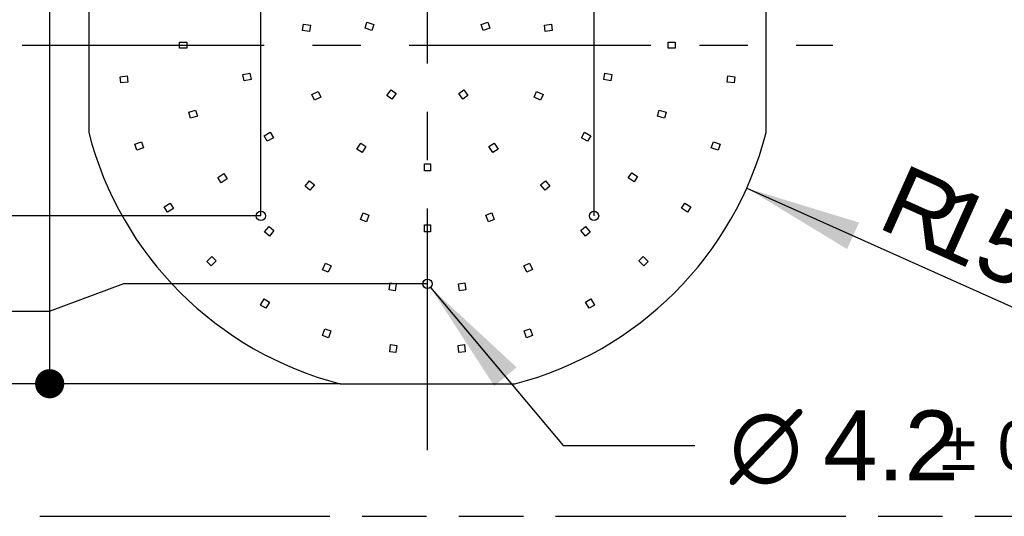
# Model space of a CAD drawing. Header units: millimetres. Extents: x 0 to 210, y 0 to 297.
# Tile 4 of 30: x 65 to 95, y 133 to 148. Entities that reach past the tile are written whole.
import ezdxf
from ezdxf.enums import TextEntityAlignment as Align

# ---------------------------------------------------------------- set-up
doc = ezdxf.new("R2010")
doc.units = ezdxf.units.MM
doc.header["$LTSCALE"] = 19.36
doc.linetypes.add('CENTER', pattern=[0.6, 0.375, -0.075, 0.075, -0.075])
doc.linetypes.add('PHANTOM', pattern=[0.8, 0.45, -0.05, 0.1, -0.05, 0.1, -0.05])
doc.layers.get('0').update_dxf_attribs({"linetype": 'CONTINUOUS'})
for name, color, linetype in [('DEFAULT_3', 7, 'PHANTOM'), ('Z_DIM_2D', 7, 'CONTINUOUS'), ('Z_START_DATUMS', 7, 'CONTINUOUS')]:
    doc.layers.add(name, color=color, linetype=linetype)
doc.styles.add('TEXTSTYLE_3', font='helveticaneueltw1g-ltcn.otf')
doc.styles.add('TEXTSTYLE_4', font='gdt', dxfattribs={"width": 0.7})
doc.dimstyles.new('DIMSTYLE_1', dxfattribs={"dimtxt": 2.1, "dimasz": 3.5, "dimexe": 1.5, "dimexo": 0, "dimgap": 0.525, "dimtad": 0, "dimtih": 1, "dimtoh": 1, "dimlfac": 15.000001, "dimdsep": 46, "dimtxsty": 'TEXTSTYLE_3', "dimblk": '_FILLED', "dimblk1": '_FILLED', "dimblk2": '_FILLED', "dimcen": 0.09, "dimclrt": 5, "dimazin": 2, "dimtol": 1, "dimtp": 0.3, "dimtm": 0.3, "dimtfac": 1, "dimtofl": 0, "dimtmove": 0, "dimatfit": 3, "dimldrblk": '_FILLED', "dimfxl": 0, "dimtolj": 1, "dimarcsym": 0})
doc.dimstyles.new('DIMSTYLE_2', dxfattribs={"dimtxt": 2.1, "dimasz": 3.5, "dimexe": 1.5, "dimexo": 0, "dimgap": 0.525, "dimtad": 0, "dimtih": 1, "dimtoh": 1, "dimlfac": 15.000001, "dimdsep": 46, "dimtxsty": 'TEXTSTYLE_3', "dimblk": '_FILLED', "dimblk1": '_FILLED', "dimblk2": '_FILLED', "dimcen": 0.09, "dimclrt": 5, "dimazin": 2, "dimtp": 0.1, "dimtm": 0.1, "dimtfac": 1, "dimtofl": 0, "dimtmove": 0, "dimatfit": 3, "dimldrblk": '_FILLED', "dimfxl": 0, "dimtolj": 1, "dimarcsym": 0})
doc.dimstyles.new('DIMSTYLE_3', dxfattribs={"dimtxt": 2.1, "dimasz": 3.5, "dimexe": 1.5, "dimexo": 0, "dimgap": 0.525, "dimtad": 0, "dimtih": 1, "dimtoh": 1, "dimlfac": 15.000001, "dimdsep": 46, "dimtxsty": 'TEXTSTYLE_3', "dimblk": '_FILLED', "dimblk1": '_FILLED', "dimblk2": '_FILLED', "dimcen": 0.09, "dimclrt": 5, "dimazin": 2, "dimtol": 1, "dimtp": 0.4, "dimtm": 0.4, "dimtfac": 1, "dimtofl": 0, "dimtmove": 0, "dimatfit": 3, "dimldrblk": '_FILLED', "dimfxl": 0, "dimtolj": 1, "dimarcsym": 0})
doc.dimstyles.new('DIMSTYLE_4', dxfattribs={"dimtxt": 2.1, "dimasz": 3.5, "dimexe": 1.5, "dimexo": 0, "dimtad": 1, "dimlfac": 15, "dimdsep": 46, "dimtxsty": 'TEXTSTYLE_3', "dimblk": '_FILLED', "dimblk1": '_FILLED', "dimblk2": '_FILLED', "dimcen": 0.09, "dimclrt": 5, "dimazin": 2, "dimtol": 1, "dimtp": 1, "dimtm": 1, "dimtfac": 1, "dimtofl": 0, "dimtmove": 0, "dimatfit": 3, "dimldrblk": '_FILLED', "dimfxl": 0, "dimtolj": 1, "dimarcsym": 0})
doc.dimstyles.new('DIMSTYLE_7', dxfattribs={"dimtxt": 2.1, "dimasz": 3.5, "dimexe": 1.5, "dimexo": 0, "dimtad": 1, "dimlfac": 15, "dimdsep": 46, "dimtxsty": 'TEXTSTYLE_3', "dimblk": '_FILLED', "dimblk1": '_FILLED', "dimblk2": '_FILLED', "dimcen": 0.09, "dimclrt": 5, "dimazin": 2, "dimtol": 1, "dimtp": 0.1, "dimtm": 0.1, "dimtfac": 1, "dimtofl": 0, "dimtmove": 0, "dimatfit": 1, "dimldrblk": '_FILLED', "dimfxl": 0, "dimtolj": 1, "dimarcsym": 0})

# ---------------------------------------------------------------- blocks, each defined once
blk = doc.blocks.new('*D3')
at = {"layer": 'Z_DIM_2D', "color": 2, "linetype": 'Continuous', "transparency": 16777216}
for p, q in [((68.134, 139.662), (65.902, 138.836)), ((77.257, 139.662), (68.134, 139.662)), ((65.902, 138.836), (64.417, 138.836))]:
    blk.add_line(p, q, dxfattribs=at)
at = {"layer": 'Z_DIM_2D', "color": 5, "linetype": 'Continuous', "transparency": 16777216}
for s, height, style, p in [('45', 2.1, 'TEXTSTYLE_3', (59.183, 137.786)), ('`', 1.47, 'TEXTSTYLE_4', (60.898, 138.101)), ('0.3', 1.47, 'TEXTSTYLE_3', (63.367, 138.101))]:
    blk.add_text(s, height=height, dxfattribs=dict(at, style=style)).set_placement(p, align=Align.RIGHT)
blk = doc.blocks.new('_FILLED')
at = {"color": 0, "linetype": 'ByBlock'}
blk.add_solid([(0, 0), (-1, 0.125), (-1, -0.125)], dxfattribs=at)
blk = doc.blocks.new('_NONE')
blk = doc.blocks.new('*D4')
at = {"layer": 'Z_DIM_2D', "color": 2, "linetype": 'Continuous', "transparency": 16777216}
blk.add_line((74.632, 136.662), (64.417, 136.662), dxfattribs=at)
at = {"layer": 'Z_DIM_2D', "color": 5, "linetype": 'Continuous', "transparency": 16777216, "style": 'TEXTSTYLE_3'}
blk.add_text('0', height=2.1, dxfattribs=at).set_placement((63.367, 135.612), align=Align.RIGHT)
blk = doc.blocks.new('*D5')
at = {"layer": 'Z_DIM_2D', "color": 2, "linetype": 'Continuous', "transparency": 16777216}
blk.add_line((72.257, 141.702), (64.417, 141.702), dxfattribs=at)
at = {"layer": 'Z_DIM_2D', "color": 5, "linetype": 'Continuous', "transparency": 16777216}
for s, height, style, p in [('75.6', 2.1, 'TEXTSTYLE_3', (59.183, 140.652)), ('`', 1.47, 'TEXTSTYLE_4', (60.898, 140.967)), ('0.3', 1.47, 'TEXTSTYLE_3', (63.367, 140.967))]:
    blk.add_text(s, height=height, dxfattribs=dict(at, style=style)).set_placement(p, align=Align.RIGHT)
blk = doc.blocks.new('*D6')
at = {"layer": 'Z_DIM_2D', "color": 2, "linetype": 'Continuous', "transparency": 16777216}
blk.add_line((71.05, 150.412), (64.417, 150.412), dxfattribs=at)
at = {"layer": 'Z_DIM_2D', "color": 5, "linetype": 'Continuous', "transparency": 16777216}
for s, height, style, p in [('206.25', 2.1, 'TEXTSTYLE_3', (59.183, 149.362)), ('`', 1.47, 'TEXTSTYLE_4', (60.898, 149.677)), ('0.3', 1.47, 'TEXTSTYLE_3', (63.367, 149.677))]:
    blk.add_text(s, height=height, dxfattribs=dict(at, style=style)).set_placement(p, align=Align.RIGHT)
blk = doc.blocks.new('*D7')
at = {"layer": 'Z_DIM_2D', "color": 2, "linetype": 'Continuous', "transparency": 16777216}
blk.add_line((77.257, 154.035), (64.417, 154.035), dxfattribs=at)
at = {"layer": 'Z_DIM_2D', "color": 5, "linetype": 'Continuous', "transparency": 16777216}
for s, height, style, p in [('260.6', 2.1, 'TEXTSTYLE_3', (59.183, 152.985)), ('`', 1.47, 'TEXTSTYLE_4', (60.898, 153.3)), ('0.3', 1.47, 'TEXTSTYLE_3', (63.367, 153.3))]:
    blk.add_text(s, height=height, dxfattribs=dict(at, style=style)).set_placement(p, align=Align.RIGHT)
blk = doc.blocks.new('*D8')
at = {"layer": 'Z_DIM_2D', "color": 2, "linetype": 'Continuous', "transparency": 16777216}
blk.add_line((74.632, 156.995), (64.417, 156.995), dxfattribs=at)
at = {"layer": 'Z_DIM_2D', "color": 5, "linetype": 'Continuous', "transparency": 16777216}
for s, height, style, p in [('305', 2.1, 'TEXTSTYLE_3', (59.183, 155.945)), ('`', 1.47, 'TEXTSTYLE_4', (60.898, 156.26)), ('0.4', 1.47, 'TEXTSTYLE_3', (63.367, 156.26))]:
    blk.add_text(s, height=height, dxfattribs=dict(at, style=style)).set_placement(p, align=Align.RIGHT)
blk = doc.blocks.new('*D11')
at = {"layer": 'Z_DIM_2D', "color": 2, "linetype": 'Continuous', "transparency": 16777216}
blk.add_line((72.257, 141.702), (72.257, 159.79), dxfattribs=at)
at = {"layer": 'Z_DIM_2D', "color": 5, "linetype": 'Continuous', "transparency": 16777216}
for s, height, style, p in [('0.3', 1.47, 'TEXTSTYLE_3', (72.992, 167.491)), ('`', 1.47, 'TEXTSTYLE_4', (72.992, 165.776)), ('77.5', 2.1, 'TEXTSTYLE_3', (73.307, 160.84))]:
    blk.add_text(s, height=height, rotation=90, dxfattribs=dict(at, style=style)).set_placement(p)
blk = doc.blocks.new('*D13')
at = {"layer": 'Z_DIM_2D', "color": 2, "linetype": 'Continuous', "transparency": 16777216}
blk.add_line((82.257, 141.702), (82.257, 159.79), dxfattribs=at)
at = {"layer": 'Z_DIM_2D', "color": 5, "linetype": 'Continuous', "transparency": 16777216}
for s, height, style, p in [('0.3', 1.47, 'TEXTSTYLE_3', (82.992, 168.902)), ('`', 1.47, 'TEXTSTYLE_4', (82.992, 167.187)), ('227.5', 2.1, 'TEXTSTYLE_3', (83.307, 160.84))]:
    blk.add_text(s, height=height, rotation=90, dxfattribs=dict(at, style=style)).set_placement(p)
blk = doc.blocks.new('*D34')
at = {"layer": 'Z_DIM_2D', "color": 2, "linetype": 'Continuous', "transparency": 16777216}
blk.add_line((86.839, 142.535), (100.092, 136.598), dxfattribs=at)
at = {"layer": 'Z_DIM_2D', "color": 2, "linetype": 'Continuous', "transparency": 16777216, "xscale": 3.5, "yscale": 3.5, "zscale": 3.5, "rotation": 155.8660986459}
blk.add_blockref('_FILLED', (86.839, 142.535), dxfattribs=at)
at = {"layer": 'Z_DIM_2D', "color": 5, "linetype": 'Continuous', "transparency": 16777216}
for s, height, style, p in [('R', 2.1, 'TEXTSTYLE_3', (90.703, 141.379)), ('157.5', 2.1, 'TEXTSTYLE_3', (92.048, 140.777)), ('`', 1.47, 'TEXTSTYLE_4', (97.969, 138.469)), ('1', 1.47, 'TEXTSTYLE_3', (99.534, 137.768))]:
    blk.add_text(s, height=height, rotation=-24.1339, dxfattribs=dict(at, style=style)).set_placement(p)
blk = doc.blocks.new('*D40')
at = {"layer": 'Z_DIM_2D', "color": 2, "linetype": 'Continuous', "transparency": 16777216}
for p, q in [((77.347, 139.554), (81.332, 134.808)), ((81.332, 134.808), (85.282, 134.808))]:
    blk.add_line(p, q, dxfattribs=at)
at = {"layer": 'Z_DIM_2D', "color": 2, "linetype": 'Continuous', "transparency": 16777216, "xscale": 3.5, "yscale": 3.5, "zscale": 3.5, "rotation": 130.0136216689}
blk.add_blockref('_FILLED', (77.347, 139.554), dxfattribs=at)
at = {"layer": 'Z_DIM_2D', "color": 5, "linetype": 'Continuous', "transparency": 16777216}
for s, height, style, p in [(' (6x)', 2.1, 'TEXTSTYLE_3', (96.841, 133.758)), ('4.2', 2.1, 'TEXTSTYLE_3', (89.132, 133.758)), ('`', 1.47, 'TEXTSTYLE_4', (92.658, 134.073)), ('0.1', 1.47, 'TEXTSTYLE_3', (94.373, 134.073)), ('n', 2.1, 'TEXTSTYLE_4', (86.332, 133.758))]:
    blk.add_text(s, height=height, dxfattribs=dict(at, style=style)).set_placement(p)

msp = doc.modelspace()

# ---------------------------------------------------------------- linework, layer by layer
at = {"color": 7, "linetype": 'Continuous'}
for p, q in [((67.0903, 149.45296), (67.0903, 144.20362)), ((87.42363, 144.20362), (87.42363, 149.45296)), ((75.38311, 147.33916), (75.44081, 147.51669)), ((75.44081, 147.51669), (75.64369, 147.45075)), ((78.87023, 147.45075), (79.07312, 147.51669)), ((79.07312, 147.51669), (79.13081, 147.33916)), ((73.50873, 147.27275), (73.53529, 147.45751)), ((73.7199, 147.2424), (73.50873, 147.27275)), ((73.53529, 147.45751), (73.74645, 147.42716)), ((73.74645, 147.42716), (73.7199, 147.2424)), ((75.586, 147.27322), (75.38311, 147.33916)), ((75.64369, 147.45075), (75.586, 147.27322)), ((78.92793, 147.27322), (78.87023, 147.45075)), ((79.13081, 147.33916), (78.92793, 147.27322)), ((80.76747, 147.42716), (80.97863, 147.45751)), ((80.79403, 147.2424), (80.76747, 147.42716)), ((81.00519, 147.27275), (80.79403, 147.2424)), ((80.97863, 147.45751), (81.00519, 147.27275)), ((69.81696, 146.73496), (69.81696, 146.92162)), ((69.81696, 146.92162), (70.0303, 146.92162)), ((70.0303, 146.92162), (70.0303, 146.73496)), ((84.48363, 146.92162), (84.69696, 146.92162)), ((84.48363, 146.73496), (84.48363, 146.92162)), ((84.69696, 146.92162), (84.69696, 146.73496)), ((70.0303, 146.73496), (69.81696, 146.73496)), ((84.69696, 146.73496), (84.48363, 146.73496)), ((68.03152, 145.88242), (68.24351, 145.90631)), ((68.05243, 145.69693), (68.03152, 145.88242)), ((68.26442, 145.72082), (68.05243, 145.69693)), ((68.24351, 145.90631), (68.26442, 145.72082)), ((71.71926, 145.94668), (71.92935, 145.98373)), ((71.75167, 145.76285), (71.71926, 145.94668)), ((71.96176, 145.79989), (71.75167, 145.76285)), ((71.92935, 145.98373), (71.96176, 145.79989)), ((82.55216, 145.79989), (82.58457, 145.98373)), ((82.76226, 145.76285), (82.55216, 145.79989)), ((82.58457, 145.98373), (82.79467, 145.94668)), ((82.79467, 145.94668), (82.76226, 145.76285)), ((86.2495, 145.72082), (86.27041, 145.90631)), ((86.46149, 145.69693), (86.2495, 145.72082)), ((86.27041, 145.90631), (86.4824, 145.88242)), ((86.4824, 145.88242), (86.46149, 145.69693)), ((73.78591, 145.34554), (73.97996, 145.43417)), ((73.97996, 145.43417), (74.05751, 145.26437)), ((76.04134, 145.3135), (76.16671, 145.48611)), ((76.16671, 145.48611), (76.31774, 145.37641)), ((78.19707, 145.37699), (78.34804, 145.48678)), ((78.34804, 145.48678), (78.47352, 145.31425)), ((80.45641, 145.26437), (80.53396, 145.43417)), ((80.53396, 145.43417), (80.72801, 145.34554)), ((73.86346, 145.17574), (73.78591, 145.34554)), ((74.05751, 145.26437), (73.86346, 145.17574)), ((76.19237, 145.2038), (76.04134, 145.3135)), ((76.31774, 145.37641), (76.19237, 145.2038)), ((78.32255, 145.20446), (78.19707, 145.37699)), ((78.47352, 145.31425), (78.32255, 145.20446)), ((80.65046, 145.17574), (80.45641, 145.26437)), ((80.72801, 145.34554), (80.65046, 145.17574)), ((70.09222, 144.82111), (70.29691, 144.88123)), ((70.29691, 144.88123), (70.34951, 144.70213)), ((84.16441, 144.70213), (84.21702, 144.88123)), ((84.21702, 144.88123), (84.4217, 144.82111)), ((70.14482, 144.64201), (70.09222, 144.82111)), ((70.34951, 144.70213), (70.14482, 144.64201)), ((84.3691, 144.64201), (84.16441, 144.70213)), ((84.4217, 144.82111), (84.3691, 144.64201)), ((72.35478, 144.10578), (72.53953, 144.21245)), ((72.44811, 143.94413), (72.35478, 144.10578)), ((72.63286, 144.05079), (72.44811, 143.94413)), ((72.53953, 144.21245), (72.63286, 144.05079)), ((81.88106, 144.05079), (81.97439, 144.21245)), ((82.06581, 143.94413), (81.88106, 144.05079)), ((81.97439, 144.21245), (82.15914, 144.10578)), ((82.15914, 144.10578), (82.06581, 143.94413)), ((68.47346, 143.85281), (68.67481, 143.92329)), ((68.53513, 143.67662), (68.47346, 143.85281)), ((68.73648, 143.7471), (68.53513, 143.67662)), ((68.67481, 143.92329), (68.73648, 143.7471)), ((75.13906, 143.70399), (75.25436, 143.88348)), ((75.29612, 143.6031), (75.13906, 143.70399)), ((75.25436, 143.88348), (75.41142, 143.78259)), ((75.41142, 143.78259), (75.29612, 143.6031)), ((79.10251, 143.78259), (79.25956, 143.88348)), ((79.21781, 143.6031), (79.10251, 143.78259)), ((79.37486, 143.70399), (79.21781, 143.6031)), ((79.25956, 143.88348), (79.37486, 143.70399)), ((85.77744, 143.7471), (85.83911, 143.92329)), ((85.9788, 143.67662), (85.77744, 143.7471)), ((85.83911, 143.92329), (86.04046, 143.85281)), ((86.04046, 143.85281), (85.9788, 143.67662)), ((77.16363, 143.26829), (77.35029, 143.26829)), ((77.16363, 143.05496), (77.16363, 143.26829)), ((77.35029, 143.05496), (77.16363, 143.05496)), ((77.35029, 143.26829), (77.35029, 143.05496)), ((70.96598, 142.85515), (71.14491, 142.97132)), ((71.06763, 142.69859), (70.96598, 142.85515)), ((71.24655, 142.81476), (71.06763, 142.69859)), ((71.14491, 142.97132), (71.24655, 142.81476)), ((73.58167, 142.59323), (73.7188, 142.75666)), ((73.7188, 142.75666), (73.8618, 142.63668)), ((80.65213, 142.63668), (80.79512, 142.75666)), ((80.79512, 142.75666), (80.93225, 142.59323)), ((83.28577, 142.84245), (83.38669, 142.99948)), ((83.46523, 142.7271), (83.28577, 142.84245)), ((83.38669, 142.99948), (83.56615, 142.88413)), ((83.56615, 142.88413), (83.46523, 142.7271)), ((73.72467, 142.47325), (73.58167, 142.59323)), ((73.8618, 142.63668), (73.72467, 142.47325)), ((80.78925, 142.47325), (80.65213, 142.63668)), ((80.93225, 142.59323), (80.78925, 142.47325)), ((69.35532, 141.97365), (69.53596, 142.08715)), ((69.45463, 141.8156), (69.35532, 141.97365)), ((69.63527, 141.92909), (69.45463, 141.8156)), ((69.53596, 142.08715), (69.63527, 141.92909)), ((84.87881, 141.92934), (84.97812, 142.0874)), ((85.05945, 141.81585), (84.87881, 141.92934)), ((84.97812, 142.0874), (85.15876, 141.9739)), ((85.15876, 141.9739), (85.05945, 141.81585)), ((75.25173, 141.59164), (75.32469, 141.79211)), ((75.42714, 141.5278), (75.25173, 141.59164)), ((75.32469, 141.79211), (75.5001, 141.72827)), ((75.5001, 141.72827), (75.42714, 141.5278)), ((79.01382, 141.72827), (79.18923, 141.79211)), ((79.08678, 141.5278), (79.01382, 141.72827)), ((79.26219, 141.59164), (79.08678, 141.5278)), ((79.18923, 141.79211), (79.26219, 141.59164)), ((72.36844, 141.21896), (72.50657, 141.38153)), ((72.50657, 141.38153), (72.64882, 141.26066)), ((77.16363, 141.43496), (77.35029, 141.43496)), ((77.16363, 141.22162), (77.16363, 141.43496)), ((77.35029, 141.43496), (77.35029, 141.22162)), ((81.86332, 141.25919), (82.00561, 141.38001)), ((82.00561, 141.38001), (82.14369, 141.21739)), ((72.51069, 141.09809), (72.36844, 141.21896)), ((72.64882, 141.26066), (72.51069, 141.09809)), ((77.35029, 141.22162), (77.16363, 141.22162)), ((82.0014, 141.09657), (81.86332, 141.25919)), ((82.14369, 141.21739), (82.0014, 141.09657)), ((70.63387, 140.3369), (70.78472, 140.48775)), ((70.78472, 140.48775), (70.91672, 140.35576)), ((83.59721, 140.35576), (83.7292, 140.48775)), ((83.7292, 140.48775), (83.88005, 140.3369)), ((70.76587, 140.20491), (70.63387, 140.3369)), ((70.91672, 140.35576), (70.76587, 140.20491)), ((74.10966, 140.08612), (74.19747, 140.28055)), ((74.19747, 140.28055), (74.36759, 140.20372)), ((74.36759, 140.20372), (74.27979, 140.00929)), ((80.14963, 140.20516), (80.31972, 140.28207)), ((80.23754, 140.01078), (80.14963, 140.20516)), ((80.31972, 140.28207), (80.40762, 140.08769)), ((83.74805, 140.20491), (83.59721, 140.35576)), ((83.88005, 140.3369), (83.74805, 140.20491)), ((74.27979, 140.00929), (74.10966, 140.08612)), ((80.40762, 140.08769), (80.23754, 140.01078)), ((76.10607, 139.47725), (76.13642, 139.68841)), ((76.13642, 139.68841), (76.32119, 139.66186)), ((76.32119, 139.66186), (76.29084, 139.45069)), ((78.19274, 139.66186), (78.3775, 139.68841)), ((78.22309, 139.45069), (78.19274, 139.66186)), ((78.3775, 139.68841), (78.40785, 139.47725)), ((76.29084, 139.45069), (76.10607, 139.47725)), ((78.40785, 139.47725), (78.22309, 139.45069)), ((72.24427, 139.02596), (72.35777, 139.2066)), ((72.40232, 138.92665), (72.24427, 139.02596)), ((72.35777, 139.2066), (72.51582, 139.10728)), ((72.51582, 139.10728), (72.40232, 138.92665)), ((81.99785, 139.10713), (82.15591, 139.20644)), ((82.11134, 138.92649), (81.99785, 139.10713)), ((82.2694, 139.0258), (82.11134, 138.92649)), ((82.15591, 139.20644), (82.2694, 139.0258)), ((74.10698, 138.10585), (74.17742, 138.30721)), ((74.28317, 138.04421), (74.10698, 138.10585)), ((74.17742, 138.30721), (74.35361, 138.24558)), ((74.35361, 138.24558), (74.28317, 138.04421)), ((80.16031, 138.24558), (80.33651, 138.30721)), ((80.23075, 138.04421), (80.16031, 138.24558)), ((80.40695, 138.10585), (80.23075, 138.04421)), ((80.33651, 138.30721), (80.40695, 138.10585)), ((76.1256, 137.62375), (76.1495, 137.83575)), ((76.1495, 137.83575), (76.33499, 137.81484)), ((76.33499, 137.81484), (76.31109, 137.60285)), ((78.17894, 137.81484), (78.36443, 137.83575)), ((78.20283, 137.60285), (78.17894, 137.81484)), ((78.36443, 137.83575), (78.38832, 137.62375)), ((76.31109, 137.60285), (76.1256, 137.62375)), ((78.38832, 137.62375), (78.20283, 137.60285)), ((74.63229, 136.66162), (79.88163, 136.66162))]:
    msp.add_line(p, q, dxfattribs=at)
for centre in [(72.25696, 141.70162), (82.25696, 141.70162), (77.25696, 139.66162)]:
    msp.add_circle(centre, 0.14, dxfattribs=at)
for start, end in [(194.475651, 255.524354), (284.475646, 345.524349)]:
    msp.add_arc((77.25696, 146.82829), 10.5, start, end, dxfattribs=at)
at = {"layer": 'DEFAULT_3', "color": 91, "linetype": 'PHANTOM', "true_color": 0x80ff80}
msp.add_line((50.12864, 132.68), (150.12864, 132.68), dxfattribs=at)
at = {"layer": 'Z_DIM_2D', "color": 2, "linetype": 'Continuous'}
msp.add_line((65.91674, 136.66162), (65.91674, 156.99495), dxfattribs=at)
at = {"layer": 'Z_DIM_2D', "color": 2, "linetype": 'Continuous', "const_width": 0.4375}
msp.add_lwpolyline([(65.69799, 136.66162, 1), (66.13549, 136.66162, 1)], format="xyb", close=True, dxfattribs=at)
msp.add_lwpolyline([(65.69799, 136.66162, 1), (66.13549, 136.66162, 1)], format="xyb", close=True, dxfattribs=at)
msp.add_lwpolyline([(65.69799, 136.66162, 1), (66.13549, 136.66162, 1)], format="xyb", close=True, dxfattribs=at)
msp.add_lwpolyline([(65.69799, 136.66162, 1), (66.13549, 136.66162, 1)], format="xyb", close=True, dxfattribs=at)
msp.add_lwpolyline([(65.69799, 136.66162, 1), (66.13549, 136.66162, 1)], format="xyb", close=True, dxfattribs=at)
at = {"layer": 'Z_START_DATUMS', "color": 7, "linetype": 'CENTER'}
for p, q in [((77.25696, 134.66162), (77.25696, 158.99495)), ((65.0903, 146.82829), (89.42363, 146.82829))]:
    msp.add_line(p, q, dxfattribs=at)

# ---------------------------------------------------------------- dimensions: what is measured, and where the dimension line sits
at = {"layer": 'Z_DIM_2D', "color": 2, "linetype": 'Continuous'}
for feature_location, offset, dtype, origin, dimstyle, picture, middle in [((82.25696, 141.70162), (0, 18.08813), 1, (67.0903, 141.70162), 'DIMSTYLE_1', '*D13', (82.25696, 166.10491)), ((72.25696, 141.70162), (0, 18.08813), 1, (67.0903, 141.70162), 'DIMSTYLE_1', '*D11', (72.25696, 165.39968)), ((74.63229, 156.99495), (-10.21555, 0), 0, (74.63229, 136.66162), 'DIMSTYLE_3', '*D8', (59.15942, 156.99495)), ((77.25696, 154.03495), (-12.84022, 0), 0, (77.25696, 136.66162), 'DIMSTYLE_1', '*D7', (58.10159, 154.03495)), ((71.05044, 150.41162), (-6.63371, 0), 0, (71.05044, 136.66162), 'DIMSTYLE_1', '*D6', (57.39636, 150.41162)), ((72.25696, 141.70162), (-7.84022, 0), 0, (72.25696, 136.66162), 'DIMSTYLE_1', '*D5', (58.80681, 141.70162)), ((77.25696, 139.66162), (-12.84022, -0.82521), 0, (74.63229, 136.66162), 'DIMSTYLE_1', '*D3', (59.86465, 138.83641))]:
    dim = msp.add_ordinate_dim(feature_location=feature_location, offset=offset, dtype=dtype, origin=origin, dimstyle=dimstyle, override={"dimblk1": 'NONE', "dimsah": 1}, dxfattribs=at)
    dim.commit()
    dim.dimension.update_dxf_attribs({"geometry": picture, "text_midpoint": middle})
dim = msp.add_radius_dim(center=(77.25696, 146.82829), mpoint=(86.83918, 142.53515), text='R<>', dimstyle='DIMSTYLE_4', override={"dimpost": '<>'}, dxfattribs=at)
dim.commit()
dim.dimension.update_dxf_attribs({"geometry": '*D34', "text_midpoint": (95.86971, 140.32992), "dimtype": 164})
dim = msp.add_diameter_dim_2p(p1=(77.34698, 139.5544), p2=(77.16695, 139.76885), text='%%c<> (6x)', dimstyle='DIMSTYLE_7', override={"dimtad": 0, "dimtih": 1, "dimtoh": 1, "dimpost": '<>'}, dxfattribs=at)
dim.commit()
dim.dimension.update_dxf_attribs({"geometry": '*D40', "text_midpoint": (93.83919, 134.80789), "dimtype": 163})
dim = msp.add_ordinate_dim(feature_location=(74.6322931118, 136.6616232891), offset=(-10.2155552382, 0), dtype=0, origin=(74.6322931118, 136.6616232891), dimstyle='DIMSTYLE_2', dxfattribs=at)
dim.commit()
dim.dimension.update_dxf_attribs({"geometry": '*D4', "text_midpoint": (62.661515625, 136.6381166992)})

doc.saveas('drawing.dxf')
